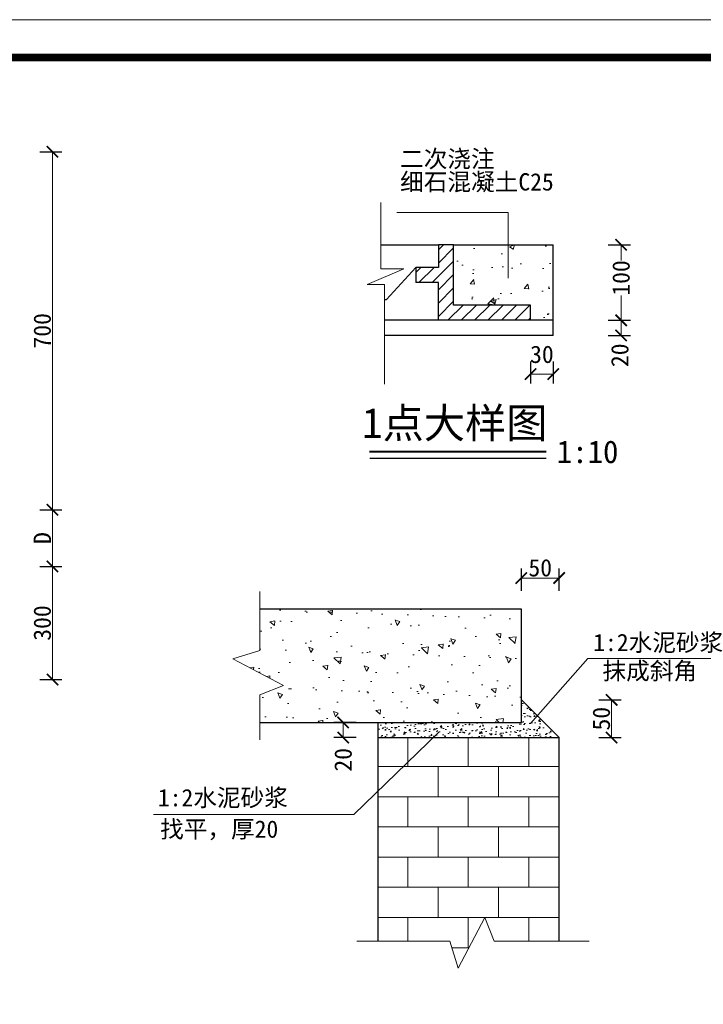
# Model space of a CAD drawing. Extents: x -27255 to 1448651, y 31034 to 8081248.
# Tile 74 of 256: x 585254 to 585344, y 3857103 to 3857233. Entities that reach past the tile are written whole.
import ezdxf

# ---------------------------------------------------------------- set-up
doc = ezdxf.new("R2010")
doc.units = 0
doc.header["$PDMODE"] = 32
doc.header["$PDSIZE"] = 0.2
doc.layers.get('0').update_dxf_attribs({"linetype": 'CONTINUOUS'})
doc.layers.get('Defpoints').update_dxf_attribs({"linetype": 'CONTINUOUS'})
for name, color, linetype, lineweight in [('0 可见轮廓线', 2, 'CONTINUOUS', 30), ('0 填充', 4, 'CONTINUOUS', 9), ('0 细实线', 4, 'CONTINUOUS', 9), ('0.09标注线', 3, 'CONTINUOUS', 9), ('0.13填充', 8, 'CONTINUOUS', 9), ('图框', 7, 'CONTINUOUS', 20), ('文字', 7, 'CONTINUOUS', 15)]:
    doc.layers.add(name, color=color, linetype=linetype, lineweight=lineweight)
doc.styles.add('-仿宋_GB2312', font='FangSong_GB2312.ttf')
doc.dimstyles.new('副本 (2) STANDARD', dxfattribs={"dimscale": 0, "dimtxt": 2.3, "dimasz": 1.5, "dimexe": 1.25, "dimexo": 1.5, "dimgap": 0.2, "dimtad": 1, "dimdec": 1, "dimzin": 0, "dimdsep": 46, "dimtxsty": '-仿宋_GB2312', "dimblk": 'ARCHTICK', "dimcen": 0.09, "dimadec": 0, "dimazin": 0, "dimtfac": 1, "dimtdec": 1, "dimtix": 1, "dimtmove": 2, "dimatfit": 3, "dimfxl": 1.7, "dimfxlon": 1, "dimtolj": 1, "dimtzin": 0, "dimlwd": 9, "dimarcsym": 0})

# ---------------------------------------------------------------- blocks, each defined once
blk = doc.blocks.new('_ARCHTICK')
at = {"color": 0, "linetype": 'ByBlock', "const_width": 0.15}
blk.add_lwpolyline([(-0.5, -0.5), (0.5, 0.5)], dxfattribs=at)
blk = doc.blocks.new('*D5687')
at = {"layer": '0.09标注线', "color": 0, "lineweight": -2}
for p, q in [((585331.72, 3857193.52), (585334.67, 3857193.52)), ((585331.72, 3857191.52), (585334.67, 3857191.52))]:
    blk.add_line(p, q, dxfattribs=at)
at = {"layer": '0.09标注线', "color": 0, "lineweight": 9}
blk.add_line((585333.42, 3857193.52), (585333.42, 3857191.52), dxfattribs=at)
at = {"layer": 'Defpoints', "color": 0, "lineweight": 13}
for p in [(585328.82, 3857193.52), (585324.43, 3857191.52), (585333.42, 3857191.52)]:
    blk.add_point(p, dxfattribs=at)
at = {"layer": '0.09标注线', "color": 0, "lineweight": 9, "xscale": 1.5, "yscale": 1.5, "zscale": 1.5}
for p, rotation in [((585333.42, 3857193.52), 90), ((585333.42, 3857191.52), 270)]:
    blk.add_blockref('_ARCHTICK', p, dxfattribs=dict(at, rotation=rotation))
at = {"layer": '0.09标注线', "color": 0, "insert": (585333.26, 3857188.89), "char_height": 2.3, "attachment_point": 5, "rotation": 90, "style": '-仿宋_GB2312'}
blk.add_mtext('\\A1;20', dxfattribs=at)
blk = doc.blocks.new('*D5688')
at = {"layer": '0.09标注线', "color": 0, "lineweight": -2}
for p, q in [((585331.72, 3857203.52), (585334.67, 3857203.52)), ((585331.72, 3857193.52), (585334.67, 3857193.52))]:
    blk.add_line(p, q, dxfattribs=at)
at = {"layer": '0.09标注线', "color": 0, "lineweight": 9}
for p, q in [((585333.42, 3857203.52), (585333.42, 3857201.46)), ((585333.42, 3857193.52), (585333.42, 3857196.79))]:
    blk.add_line(p, q, dxfattribs=at)
at = {"layer": 'Defpoints', "color": 0, "lineweight": 13}
for p in [(585328.82, 3857203.52), (585328.82, 3857193.52), (585333.42, 3857193.52)]:
    blk.add_point(p, dxfattribs=at)
at = {"layer": '0.09标注线', "color": 0, "lineweight": 9, "xscale": 1.5, "yscale": 1.5, "zscale": 1.5}
for p, rotation in [((585333.42, 3857203.52), 90), ((585333.42, 3857193.52), 270)]:
    blk.add_blockref('_ARCHTICK', p, dxfattribs=dict(at, rotation=rotation))
at = {"layer": '0.09标注线', "color": 0, "insert": (585333.42, 3857199.13), "char_height": 2.3, "attachment_point": 5, "rotation": 90, "style": '-仿宋_GB2312'}
blk.add_mtext('\\A1;100', dxfattribs=at)
blk = doc.blocks.new('*D5689')
at = {"layer": '0.09标注线', "color": 0, "lineweight": -2}
for p, q in [((585321.43, 3857188.08), (585321.43, 3857185.13)), ((585324.43, 3857188.08), (585324.43, 3857185.13))]:
    blk.add_line(p, q, dxfattribs=at)
at = {"layer": '0.09标注线', "color": 0, "lineweight": 9}
blk.add_line((585324.43, 3857186.38), (585321.43, 3857186.38), dxfattribs=at)
at = {"layer": 'Defpoints', "color": 0, "lineweight": 13}
for p in [(585321.43, 3857190.77), (585324.43, 3857190.77), (585321.43, 3857186.38)]:
    blk.add_point(p, dxfattribs=at)
at = {"layer": '0.09标注线', "color": 0, "lineweight": 9, "xscale": 1.5, "yscale": 1.5, "zscale": 1.5, "rotation": 180}
blk.add_blockref('_ARCHTICK', (585321.43, 3857186.38), dxfattribs=at)
at = {"layer": '0.09标注线', "color": 0, "lineweight": 9, "xscale": 1.5, "yscale": 1.5, "zscale": 1.5}
blk.add_blockref('_ARCHTICK', (585324.43, 3857186.38), dxfattribs=at)
at = {"layer": '0.09标注线', "color": 0, "insert": (585322.93, 3857189), "char_height": 2.3, "attachment_point": 5, "style": '-仿宋_GB2312'}
blk.add_mtext('\\A1;30', dxfattribs=at)
blk = doc.blocks.new('*D5700')
at = {"layer": '0.09标注线', "color": 0, "lineweight": -2}
for p, q in [((585298.32, 3857140.25), (585295.37, 3857140.25)), ((585298.32, 3857138.25), (585295.37, 3857138.25))]:
    blk.add_line(p, q, dxfattribs=at)
at = {"layer": '0.09标注线', "color": 0, "lineweight": 9}
blk.add_line((585296.62, 3857140.25), (585296.62, 3857138.25), dxfattribs=at)
at = {"layer": 'Defpoints', "color": 0, "lineweight": 13}
for p in [(585301.21, 3857140.25), (585296.62, 3857138.25), (585301.21, 3857138.25)]:
    blk.add_point(p, dxfattribs=at)
at = {"layer": '0.09标注线', "color": 0, "lineweight": 9, "xscale": 1.5, "yscale": 1.5, "zscale": 1.5}
for p, rotation in [((585296.62, 3857140.25), 90), ((585296.62, 3857138.25), 270)]:
    blk.add_blockref('_ARCHTICK', p, dxfattribs=dict(at, rotation=rotation))
at = {"layer": '0.09标注线', "color": 0, "insert": (585296.62, 3857135.3), "char_height": 2.3, "attachment_point": 5, "rotation": 90, "style": '-仿宋_GB2312'}
blk.add_mtext('\\A1;20', dxfattribs=at)
blk = doc.blocks.new('*D5701')
at = {"layer": '0.09标注线', "color": 0, "lineweight": -2}
for p, q in [((585330.46, 3857143.25), (585333.41, 3857143.25)), ((585330.46, 3857138.25), (585333.41, 3857138.25))]:
    blk.add_line(p, q, dxfattribs=at)
at = {"layer": '0.09标注线', "color": 0, "lineweight": 9}
blk.add_line((585332.16, 3857143.25), (585332.16, 3857138.25), dxfattribs=at)
at = {"layer": 'Defpoints', "color": 0, "lineweight": 13}
for p in [(585320.21, 3857143.25), (585325.21, 3857138.25), (585332.16, 3857138.25)]:
    blk.add_point(p, dxfattribs=at)
at = {"layer": '0.09标注线', "color": 0, "lineweight": 9, "xscale": 1.5, "yscale": 1.5, "zscale": 1.5}
for p, rotation in [((585332.16, 3857143.25), 90), ((585332.16, 3857138.25), 270)]:
    blk.add_blockref('_ARCHTICK', p, dxfattribs=dict(at, rotation=rotation))
at = {"layer": '0.09标注线', "color": 0, "insert": (585330.81, 3857140.75), "char_height": 2.3, "attachment_point": 5, "rotation": 90, "style": '-仿宋_GB2312'}
blk.add_mtext('\\A1;50', dxfattribs=at)
blk = doc.blocks.new('*D5724')
at = {"layer": '0.09标注线', "color": 0, "lineweight": -2}
for p, q in [((585320.21, 3857157.68), (585320.21, 3857160.63)), ((585325.21, 3857157.68), (585325.21, 3857160.63))]:
    blk.add_line(p, q, dxfattribs=at)
at = {"layer": '0.09标注线', "color": 0, "lineweight": 9}
blk.add_line((585320.21, 3857159.38), (585325.21, 3857159.38), dxfattribs=at)
at = {"layer": 'Defpoints', "color": 0, "lineweight": 13}
for p in [(585325.21, 3857159.38), (585320.21, 3857155.25), (585325.21, 3857138.25)]:
    blk.add_point(p, dxfattribs=at)
at = {"layer": '0.09标注线', "color": 0, "lineweight": 9, "xscale": 1.5, "yscale": 1.5, "zscale": 1.5, "rotation": 180}
blk.add_blockref('_ARCHTICK', (585320.21, 3857159.38), dxfattribs=at)
at = {"layer": '0.09标注线', "color": 0, "lineweight": 9, "xscale": 1.5, "yscale": 1.5, "zscale": 1.5}
blk.add_blockref('_ARCHTICK', (585325.21, 3857159.38), dxfattribs=at)
at = {"layer": '0.09标注线', "color": 0, "insert": (585322.71, 3857160.73), "char_height": 2.3, "attachment_point": 5, "style": '-仿宋_GB2312'}
blk.add_mtext('\\A1;50', dxfattribs=at)
blk = doc.blocks.new('*D5725')
at = {"layer": '0.09标注线', "color": 0, "lineweight": -2}
for p, q in [((585256.43, 3857168.42), (585259.38, 3857168.42)), ((585256.43, 3857160.92), (585259.38, 3857160.92))]:
    blk.add_line(p, q, dxfattribs=at)
at = {"layer": '0.09标注线', "color": 0, "lineweight": 9}
blk.add_line((585258.13, 3857168.42), (585258.13, 3857160.92), dxfattribs=at)
at = {"layer": 'Defpoints', "color": 0, "lineweight": 13}
for p in [(585210.27, 3857168.42), (585230.14, 3857160.92), (585258.13, 3857160.92)]:
    blk.add_point(p, dxfattribs=at)
at = {"layer": '0.09标注线', "color": 0, "lineweight": 9, "xscale": 1.5, "yscale": 1.5, "zscale": 1.5}
for p, rotation in [((585258.13, 3857168.42), 90), ((585258.13, 3857160.92), 270)]:
    blk.add_blockref('_ARCHTICK', p, dxfattribs=dict(at, rotation=rotation))
at = {"layer": '0.09标注线', "color": 0, "insert": (585256.78, 3857164.67), "char_height": 2.3, "attachment_point": 5, "rotation": 90, "style": '-仿宋_GB2312'}
blk.add_mtext('\\A1;D', dxfattribs=at)
blk = doc.blocks.new('*D5726')
at = {"layer": '0.09标注线', "color": 0, "lineweight": -2}
for p, q in [((585256.43, 3857160.92), (585259.38, 3857160.92)), ((585256.43, 3857145.92), (585259.38, 3857145.92))]:
    blk.add_line(p, q, dxfattribs=at)
at = {"layer": '0.09标注线', "color": 0, "lineweight": 9}
blk.add_line((585258.13, 3857160.92), (585258.13, 3857145.92), dxfattribs=at)
at = {"layer": 'Defpoints', "color": 0, "lineweight": 13}
for p in [(585230.14, 3857160.92), (585227.27, 3857145.92), (585258.13, 3857145.92)]:
    blk.add_point(p, dxfattribs=at)
at = {"layer": '0.09标注线', "color": 0, "lineweight": 9, "xscale": 1.5, "yscale": 1.5, "zscale": 1.5}
for p, rotation in [((585258.13, 3857160.92), 90), ((585258.13, 3857145.92), 270)]:
    blk.add_blockref('_ARCHTICK', p, dxfattribs=dict(at, rotation=rotation))
at = {"layer": '0.09标注线', "color": 0, "insert": (585256.78, 3857153.42), "char_height": 2.3, "attachment_point": 5, "rotation": 90, "style": '-仿宋_GB2312'}
blk.add_mtext('\\A1;300', dxfattribs=at)
blk = doc.blocks.new('*D5735')
at = {"layer": '0.09标注线', "color": 0, "lineweight": -2}
for p, q in [((585256.43, 3857215.85), (585259.38, 3857215.85)), ((585256.43, 3857168.42), (585259.38, 3857168.42))]:
    blk.add_line(p, q, dxfattribs=at)
at = {"layer": '0.09标注线', "color": 0, "lineweight": 9}
blk.add_line((585258.13, 3857168.42), (585258.13, 3857215.85), dxfattribs=at)
at = {"layer": 'Defpoints', "color": 0, "lineweight": 13}
for p in [(585208.37, 3857215.85), (585258.13, 3857215.85), (585224.49, 3857168.42)]:
    blk.add_point(p, dxfattribs=at)
at = {"layer": '0.09标注线', "color": 0, "lineweight": 9, "xscale": 1.5, "yscale": 1.5, "zscale": 1.5}
for p, rotation in [((585258.13, 3857215.85), 90), ((585258.13, 3857168.42), 270)]:
    blk.add_blockref('_ARCHTICK', p, dxfattribs=dict(at, rotation=rotation))
at = {"layer": '0.09标注线', "color": 0, "insert": (585256.78, 3857192.13), "char_height": 2.3, "attachment_point": 5, "rotation": 90, "style": '-仿宋_GB2312'}
blk.add_mtext('\\A1;700', dxfattribs=at)
blk = doc.blocks.new('d4trtg')
at = {"lineweight": 0}
blk.add_line((653868.4, 3902577.3), (658071.2, 3902577.3), dxfattribs=at)
at = {"lineweight": 0, "const_width": 10}
blk.add_lwpolyline([(654118.6, 3902527.3), (658021.2, 3902527.3), (658021.2, 3899655.4), (654118.6, 3899655.4)], close=True, dxfattribs=at)

msp = doc.modelspace()

# ---------------------------------------------------------------- hatches: boundary and pattern name
at = {"layer": '0 填充'}
h = msp.add_hatch(dxfattribs=at)
h.set_pattern_fill('ANSI31', color=256, scale=10, style=0)
h.set_pattern_definition([(45, (564842.3338, 3875174.3006), (-0.883883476, 0.883883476), [])])
h.paths.add_polyline_path([(585321.43277, 3857193.52463), (585321.43277, 3857195.52463), (585311.23227, 3857195.52463), (585311.23227, 3857203.52463), (585309.23227, 3857203.52463), (585309.23227, 3857200.52463), (585306.23227, 3857200.52463), (585306.23227, 3857198.52463), (585309.23227, 3857198.52463), (585309.23227, 3857193.52463)])
h = msp.add_hatch(dxfattribs=at)
h.set_pattern_fill('AR-CONC', color=256, style=0)
h.set_pattern_definition([(50, (564842.334, 3875174.3006), (7.1726018, -0.6275213), [0.75, -8.25]), (355, (564842.334, 3875174.3006), (-1.3875133, 7.5219213), [0.6, -6.6]), (100.4514, (564842.9315, 3875174.248), (5.7850938, 6.8943954), [0.6374019, -7.0114211]), (46.1842, (564842.334, 3875176.301), (10.6724105, -1.65519), [1.125, -12.375]), (96.6356, (564843.223, 3875176.163), (9.346627, 9.7411787), [0.956103, -10.51713]), (351.1842, (564842.334, 3875176.301), (9.3466195, 9.741186), [0.9, -9.9]), (21, (564843.334, 3875175.8006), (5.9690705, -4.0261889), [0.75, -8.25]), (326, (564843.334, 3875175.8006), (2.4331533, 7.2515005), [0.6, -6.6]), (71.4514, (564843.831, 3875175.465), (8.4022263, 3.225305), [0.6374019, -7.0114211]), (37.5, (564842.3338, 3875174.3006), (0.12159855, 3.32893854), [0, -6.52, 0, -6.7, 0, -6.625]), (7.5, (564842.3338, 3875174.3006), (2.63069537, 3.9441171), [0, -3.82, 0, -6.37, 0, -2.525]), (327.5, (564840.1038, 3875174.3006), (5.33822436, -0.22554872), [0, -2.5, 0, -7.8, 0, -10.35]), (317.5, (564839.104, 3875174.3006), (5.8318617, 1.0010498), [0, -3.25, 0, -5.18, 0, -7.35])])
h.paths.add_polyline_path([(585311.23227, 3857203.52463), (585311.23227, 3857195.52463), (585321.43277, 3857195.52463), (585321.43277, 3857193.52463), (585324.43277, 3857193.52463), (585324.43277, 3857203.52463)])
h = msp.add_hatch(dxfattribs=at)
h.set_pattern_fill('AR-CONC', color=256, scale=0.04, angle=90, style=0)
h.set_pattern_definition([(140, (584097.2214, 3856955.0353), (0.637563, 7.287387), [0.762, -8.382]), (85, (584097.221, 3856955.035), (-7.642266, -1.409713), [0.6096, -6.7056]), (190.451, (584097.2745, 3856955.6426), (-7.004668, 5.8777), [0.6476, -7.1236]), (136.1842, (584095.189, 3856955.035), (1.68169, 10.84316), [1.143, -12.573]), (186.6356, (584095.33, 3856955.939), (-9.89702, 9.49617), [0.9714, -10.6854]), (81.184, (584095.189, 3856955.035), (-9.897, 9.49618), [0.9144, -10.0584]), (111, (584095.6974, 3856956.0513), (4.09062, 6.064595), [0.762, -8.382]), (56, (584095.697, 3856956.051), (-7.36752, 2.47208), [0.6096, -6.7056]), (161.4514, (584096.038, 3856956.557), (-3.276914, 8.53666), [0.6476, -7.1236]), (127.5, (584097.2214, 3856955.0353), (-3.3822016, 0.123544), [0, -6.62432, 0, -6.8072, 0, -6.731]), (97.5, (584097.2214, 3856955.0353), (-4.007223, 2.672787), [0, -3.88112, 0, -6.47192, 0, -2.5654]), (57.5, (584097.2214, 3856952.7696), (0.22915, 5.423624), [0, -2.54, 0, -7.9248, 0, -10.5156]), (47.5, (584097.2214, 3856951.7536), (-1.01706, 5.925167), [0, -3.302, 0, -5.26288, 0, -7.4676])])
h.paths.add_polyline_path([(585285.56951, 3857155.2499), (585285.56951, 3857149.79075), (585282.02691, 3857148.68268), (585288.73646, 3857145.15076), (585285.56951, 3857143.91706), (585285.56951, 3857140.2499), (585301.21251, 3857140.2499), (585320.21251, 3857140.2499), (585320.21251, 3857155.2499)])
h = msp.add_hatch(dxfattribs=at)
h.set_pattern_fill('AR-CONC', color=256, scale=0.25, style=0)
h.set_pattern_definition([(50, (575998.6988, 3866615.3304), (1.79315046, -0.15688034), [0.1875, -2.0625]), (355, (575998.6988, 3866615.3304), (-0.34687833, 1.88048033), [0.15, -1.65]), (100.4514, (575998.8482, 3866615.3173), (1.44627345, 1.72359886), [0.15935048, -1.75285528]), (46.1842, (575998.6988, 3866615.8304), (2.66810262, -0.41379754), [0.28125, -3.09375]), (96.6356, (575998.921, 3866615.796), (2.33665676, 2.4352947), [0.2390257, -2.6292825]), (351.1842, (575998.6988, 3866615.8304), (2.33665486, 2.4352965), [0.225, -2.475]), (21, (575998.9488, 3866615.7054), (1.49226763, -1.00654723), [0.1875, -2.0625]), (326, (575998.9488, 3866615.7054), (0.60828833, 1.8128751), [0.15, -1.65]), (71.4514, (575999.0731, 3866615.6215), (2.10055657, 0.80632624), [0.15935048, -1.75285528]), (37.5, (575998.69875, 3866615.3304), (0.030399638, 0.832234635), [0, -1.63, 0, -1.675, 0, -1.65625]), (7.5, (575998.69875, 3866615.3304), (0.657673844, 0.98602928), [0, -0.955, 0, -1.5925, 0, -0.63125]), (327.5, (575998.14125, 3866615.3304), (1.33455609, -0.05638718), [0, -0.625, 0, -1.95, 0, -2.5875]), (317.5, (575997.8913, 3866615.3304), (1.45796542, 0.25026246), [0, -0.8125, 0, -1.295, 0, -1.8375])])
h.paths.add_polyline_path([(585320.2125, 3857138.2499), (585320.2125, 3857140.2499), (585301.21291, 3857140.2499), (585301.21291, 3857138.2499)])
h.paths.add_polyline_path([(585325.2125, 3857138.2499), (585320.2125, 3857143.25011), (585320.2125, 3857138.2499)])
h = msp.add_hatch(dxfattribs=at)
h.set_pattern_fill('AR-B816', color=256, scale=0.5, style=0)
h.set_pattern_definition([(0, (566677.185, 3876090.411), (0, 4), []), (90, (566677.185, 3876090.411), (-4, 4), [4, -4])])
h.paths.add_polyline_path([(585315.38548, 3857114.43043), (585316.61918, 3857111.26348), (585325.21267, 3857111.26348), (585325.21251, 3857138.24989), (585325.2125, 3857138.2499), (585301.21291, 3857138.2499), (585301.21291, 3857111.26348), (585310.74549, 3857111.26348), (585311.85356, 3857107.72088)])

# ---------------------------------------------------------------- linework, layer by layer
msp.add_line((585323.48055, 3857175.21592), (585300.16696, 3857175.21592))
at = {"layer": '0 可见轮廓线'}
for p, q in [((585301.62471, 3857203.52463), (585309.23227, 3857203.52463)), ((585309.23227, 3857203.52463), (585309.23227, 3857200.52463)), ((585311.23227, 3857203.52463), (585309.23227, 3857203.52463)), ((585311.23227, 3857195.52463), (585311.23227, 3857203.52463)), ((585311.23227, 3857203.52463), (585324.43277, 3857203.52463)), ((585324.43277, 3857191.52463), (585324.43277, 3857203.52463)), ((585306.23227, 3857200.52463), (585302.3431, 3857196.29426)), ((585309.23227, 3857200.52463), (585306.23227, 3857200.52463)), ((585306.23227, 3857200.52463), (585306.23227, 3857198.52463)), ((585309.23227, 3857198.52463), (585306.23227, 3857198.52463)), ((585309.23227, 3857193.52463), (585309.23227, 3857198.52463)), ((585302.10333, 3857196.29426), (585302.3431, 3857196.29426)), ((585321.43277, 3857195.52463), (585311.23227, 3857195.52463)), ((585321.43277, 3857193.52463), (585321.43277, 3857195.52463)), ((585324.43277, 3857193.52463), (585302.10333, 3857193.52463)), ((585324.43277, 3857191.52463), (585302.10333, 3857191.52463)), ((585320.21251, 3857155.2499), (585285.56951, 3857155.2499)), ((585320.21251, 3857140.2499), (585320.21251, 3857155.2499)), ((585285.56951, 3857140.2499), (585301.21251, 3857140.2499)), ((585301.21251, 3857140.2499), (585320.21251, 3857140.2499)), ((585301.21291, 3857140.2499), (585301.21291, 3857111.26348)), ((585301.21291, 3857138.2499), (585325.21251, 3857138.2499)), ((585325.21267, 3857111.26348), (585325.21251, 3857138.2499))]:
    msp.add_line(p, q, dxfattribs=at)
msp.add_lwpolyline([(585325.21251, 3857138.2499), (585320.21251, 3857143.2499)], dxfattribs=at)
at = {"layer": '0 细实线'}
for p, q in [((585301.62471, 3857209.11458), (585301.62471, 3857200.34819)), ((585318.45351, 3857207.78582), (585303.74198, 3857207.78582)), ((585318.45351, 3857207.78582), (585318.45351, 3857199.11379)), ((585304.65574, 3857200.34819), (585299.79015, 3857198.27614)), ((585301.62471, 3857200.34819), (585304.65574, 3857200.34819)), ((585299.79015, 3857198.27614), (585302.10333, 3857198.27614)), ((585302.10333, 3857198.27614), (585302.10333, 3857185.04685))]:
    msp.add_line(p, q, dxfattribs=at)
for points in [[(585285.56951, 3857157.5857), (585285.56951, 3857149.79075), (585282.02691, 3857148.68268), (585288.73646, 3857145.15076), (585285.56951, 3857143.91706), (585285.56951, 3857137.94007)], [(585321.4352, 3857140.10116), (585329.03307, 3857148.73547), (585351.28824, 3857148.73547)], [(585309.30447, 3857138.94615), (585298.01753, 3857128.07846), (585271.51599, 3857128.07846)], [(585298.42909, 3857111.26348), (585310.74549, 3857111.26348), (585311.85356, 3857107.72088), (585315.38548, 3857114.43043), (585316.61918, 3857111.26348), (585329.17798, 3857111.26348)]]:
    msp.add_lwpolyline(points, dxfattribs=at)
at = {"layer": '0.13填充', "color": 7, "lineweight": 40, "ltscale": 0.005}
msp.add_line((585323.48055, 3857176.08072), (585300.11369, 3857176.08072), dxfattribs=at)

# ---------------------------------------------------------------- block references
at = {"layer": '图框', "xscale": 0.09999999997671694, "yscale": 0.1000000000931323, "zscale": 0.1}
msp.add_blockref('d4trtg', (519687.7136, 3466975.60841), dxfattribs=at)

# ---------------------------------------------------------------- texts
at = {"layer": '0.09标注线', "color": 7, "style": '-仿宋_GB2312'}
for s, p in [('1:2水泥砂浆', (585329.72772, 3857149.69984)), ('抹成斜角', (585330.95585, 3857145.93949)), ('1:2水泥砂浆', (585272.07932, 3857129.1389)), ('找平，厚20', (585272.37245, 3857124.97544))]:
    msp.add_text(s, height=2.296, dxfattribs=at).set_placement(p)
at = {"layer": '0.09标注线', "color": 7, "insert": (585304.15419, 3857216.07133), "char_height": 2.296, "width": 21.9116591, "attachment_point": 1, "line_spacing_factor": 0.8, "style": '-仿宋_GB2312'}
msp.add_mtext('二次浇注\\P细石混凝土C25', dxfattribs=at)
at = {"layer": '文字', "color": 7, "style": '-仿宋_GB2312'}
for s, height, p in [('1点大样图', 4, (585299.11294, 3857177.90831)), ('1:10', 3, (585324.90356, 3857174.60489))]:
    msp.add_text(s, height=height, dxfattribs=at).set_placement(p)

# ---------------------------------------------------------------- dimensions: what is measured, and where the dimension line sits
at = {"layer": '0.09标注线'}
for base, p1, p2, text, picture, middle in [((585258.12953, 3857215.84578), (585224.491, 3857168.41895), (585208.36775, 3857215.84578), '700', '*D5735', (585256.77953, 3857192.13237)), ((585258.12953, 3857160.91895), (585210.26775, 3857168.41895), (585230.13619, 3857160.91895), 'D', '*D5725', (585256.77953, 3857164.66895))]:
    dim = msp.add_linear_dim(base=base, p1=p1, p2=p2, angle=90, text=text, dimstyle='副本 (2) STANDARD', override={"dimscale": 1, "dimtxt": 2.3, "dimdec": 0, "dimlfac": 20}, dxfattribs=at)
    dim.commit()
    dim.dimension.update_dxf_attribs({"geometry": picture, "text_midpoint": middle})
for base, p1, p2, picture, middle in [((585333.42283, 3857193.52463), (585328.81815, 3857203.52463), (585328.81815, 3857193.52463), '*D5688', (585333.42283, 3857199.12606)), ((585333.42283, 3857191.52463), (585328.81815, 3857193.52463), (585324.43277, 3857191.52463), '*D5687', (585333.25736, 3857188.89176)), ((585296.62239, 3857138.2499), (585301.21291, 3857140.2499), (585301.21291, 3857138.2499), '*D5700', (585296.62239, 3857135.30082))]:
    dim = msp.add_linear_dim(base=base, p1=p1, p2=p2, angle=90, dimstyle='副本 (2) STANDARD', override={"dimscale": 1, "dimtxt": 2.3, "dimdec": 0, "dimlfac": 10}, dxfattribs=at)
    dim.commit()
    dim.dimension.update_dxf_attribs({"geometry": picture, "text_midpoint": middle, "dimtype": 160})
dim = msp.add_linear_dim(base=(585321.43277, 3857186.37536), p1=(585324.43277, 3857190.77409), p2=(585321.43277, 3857190.77409), dimstyle='副本 (2) STANDARD', override={"dimscale": 1, "dimtxt": 2.3, "dimdec": 0, "dimlfac": 10}, dxfattribs=at)
dim.commit()
dim.dimension.update_dxf_attribs({"geometry": '*D5689', "text_midpoint": (585322.93277, 3857188.99729), "dimtype": 160})
for base, p1, p2, override, picture, middle in [((585258.12953, 3857145.91895), (585230.13619, 3857160.91895), (585227.26775, 3857145.91895), {"dimscale": 1, "dimtxt": 2.3, "dimdec": 0, "dimlfac": 20}, '*D5726', (585256.77953, 3857153.41895)), ((585332.1633, 3857138.2499), (585320.21251, 3857143.2499), (585325.21251, 3857138.2499), {"dimscale": 1, "dimtxt": 2.3, "dimdec": 0, "dimlfac": 10}, '*D5701', (585330.8133, 3857140.7499))]:
    dim = msp.add_linear_dim(base=base, p1=p1, p2=p2, angle=90, dimstyle='副本 (2) STANDARD', override=override, dxfattribs=at)
    dim.commit()
    dim.dimension.update_dxf_attribs({"geometry": picture, "text_midpoint": middle})
dim = msp.add_linear_dim(base=(585325.21251, 3857159.37638), p1=(585320.21251, 3857155.2499), p2=(585325.21251, 3857138.2499), dimstyle='副本 (2) STANDARD', override={"dimscale": 1, "dimtxt": 2.3, "dimdec": 0, "dimlfac": 10}, dxfattribs=at)
dim.commit()
dim.dimension.update_dxf_attribs({"geometry": '*D5724', "text_midpoint": (585322.71251, 3857160.72638)})

doc.saveas('drawing.dxf')
